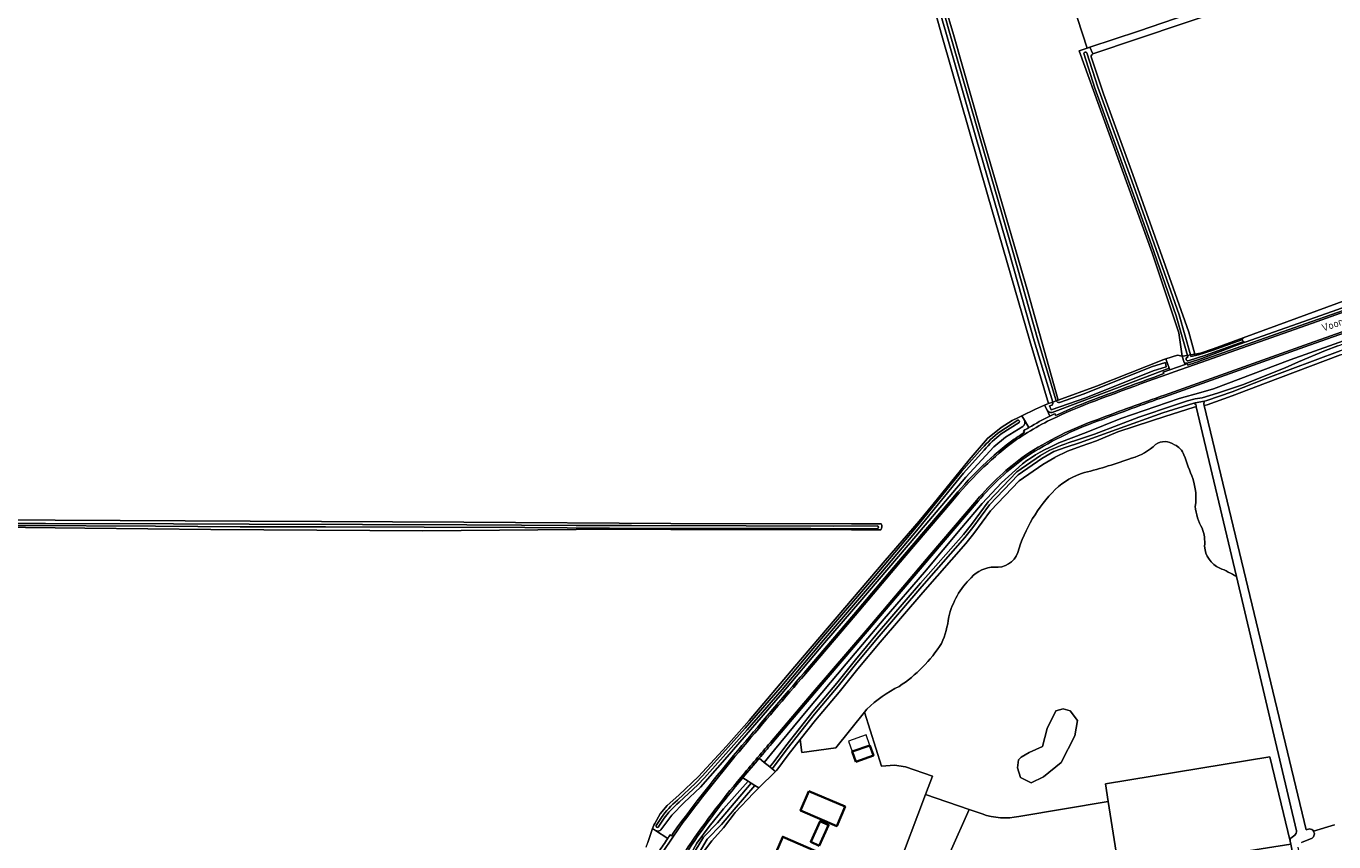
# Model space of a CAD drawing. Extents: x 199200 to 204075, y 460125 to 464703.
# Tile 37 of 174: x 201567 to 201873, y 462288 to 462479. Entities that reach past the tile are written whole.
import ezdxf
from ezdxf.enums import TextEntityAlignment as Align

# ---------------------------------------------------------------- set-up
doc = ezdxf.new("R2010")
doc.units = 0
for name, color, linetype, lineweight in [('B-WE-GR-BOS_LOOF-GV', 40, 'Continuous', 13), ('B-WE-GR-BOUWLAND-GV', 80, 'Continuous', 13), ('B-WE-GR-GRAS-GV', 60, 'Continuous', 13), ('B-WE-OG-BEBOUWING-GV', 7, 'Continuous', 35), ('B-WE-OG-BEBOUWING_LUIFEL-GV', 7, 'Continuous', 18), ('B-WE-OG-BEBOUWING_SCHUUR-GV', 7, 'Continuous', 35), ('B-WE-OG-TERREIN_CULTUURSCHEIDING-GV', 7, 'Continuous', 18), ('B-WE-OG-TERREIN_ERF-GV', 7, 'Continuous', 18), ('B-WE-OG-TERREIN_ONBEGROEID-GV', 7, 'Continuous', 18), ('B-WE-OG-TOPOGRAFIE-T18', 10, 'Continuous', 18), ('B-WE-OG-WATER_GREPPEL-GV', 160, 'Continuous', 18), ('B-WE-OG-WATER_MEER-GV', 140, 'Continuous', 18), ('B-WE-OG-WATER_SLOOT-GV', 120, 'Continuous', 18), ('B-WE-VH-ONVERHARD-GV', 252, 'Continuous', 18), ('B-WE-VH-VERHARDING_ASFALT-GV', 252, 'Continuous', 18), ('B-WE-VH-VERHARDING_GRASBETONSTEEN-GV', 70, 'Continuous', 18), ('B-WE-VH-VERHARDING_HALFVERHARDING_GRIND-GV', 252, 'Continuous', 18)]:
    doc.layers.add(name, color=color, linetype=linetype, lineweight=lineweight)
doc.styles.add('NLCS-ISO-M1000-T18', font='NLCS-ISO.ttf', dxfattribs={"height": 1.8})

msp = doc.modelspace()

# ---------------------------------------------------------------- linework, layer by layer
at = {"layer": 'B-WE-GR-BOS_LOOF-GV', "flags": 128}
for points in [[(201841.039, 462389.617), (201840.583, 462389.529), (201833.644, 462387.332), (201830.553, 462386.323), (201830.515, 462386.311), (201822.658, 462383.747), (201817.685, 462381.665), (201814.1, 462380.393), (201810.862, 462379.237), (201808.003, 462377.807), (201807.855, 462377.733), (201805.079, 462376.114), (201799.528, 462372.298), (201792.821, 462365.243), (201788.889, 462359.924), (201787.039, 462357.611), (201776.977, 462346.162), (201766.916, 462334.482), (201761.712, 462328.237), (201757.318, 462322.801), (201751.767, 462316.209), (201748.216, 462311.69), (201748.599, 462308.672), (201756.55, 462309.776), (201763.291, 462318.122), (201763.841, 462318.803)], [(201850.462, 462349.858), (201841.039, 462389.617)]]:
    msp.add_lwpolyline(points, dxfattribs=at)
at = {"layer": 'B-WE-GR-BOS_LOOF-GV'}
for points in [[(201831.524, 462380.824, -0.3204118), (201835.915, 462380.751)], [(201825.898, 462377.628, 0.1304284), (201831.524, 462380.824)], [(201835.915, 462380.751, -0.2046956), (201838.165, 462378.354)], [(201838.165, 462378.354, 0.0070894), (201840.233, 462372.799)], [(201814.866, 462374.215, 0.0256641), (201825.898, 462377.628)], [(201808.007, 462370.293, -0.1143152), (201814.866, 462374.215)], [(201840.233, 462372.799, -0.1169949), (201840.814, 462366.299)], [(201799.188, 462355.478, -0.1233635), (201808.007, 462370.293)], [(201840.814, 462366.299, 0.1036207), (201842.411, 462361.179)], [(201842.411, 462361.179, -0.1182793), (201842.991, 462356.967)], [(201842.991, 462356.967, 0.2804516), (201846.548, 462351.847)], [(201793.745, 462352.065, 0.351318), (201799.188, 462355.478)], [(201788.301, 462349.595, -0.2203668), (201793.745, 462352.065)], [(201846.548, 462351.847, -0.0368792), (201850.462, 462349.858)], [(201783.039, 462340.409, -0.1443003), (201788.301, 462349.595)], [(201781.333, 462334.199, 0.0718803), (201783.039, 462340.409)], [(201771.39, 462324.141, 0.1061421), (201781.333, 462334.199)], [(201763.841, 462318.803, -0.0783721), (201771.39, 462324.141)]]:
    msp.add_lwpolyline(points, format="xyb", dxfattribs=at)
at = {"layer": 'B-WE-GR-BOUWLAND-GV', "flags": 128}
for points in [[(201976.155, 462541.011), (201950.628, 462526.212), (201930.969, 462514.631), (201918.911, 462507.458), (201869.627, 462490.153), (201816.77, 462472.285), (201816.547, 462472.09)], [(201778.317, 462496.589), (201784.123, 462476.857), (201790.487, 462454.592), (201801.556, 462416.592), (201808.662, 462391.199), (201817.668, 462394.433), (201833.464, 462400.751), (201833.945, 462400.899), (201836.624, 462401.723), (201837.775, 462401.462), (201836.951, 462406.969), (201830.695, 462425.706), (201813.609, 462473.054), (201815.438, 462473.658), (201807.493, 462498.2)], [(201713.893, 462291.629), (201714.104, 462292.015), (201715.351, 462294.303), (201717.052, 462296.247), (201719.725, 462298.678), (201724.343, 462303.052), (201730.905, 462310.1), (201736.252, 462316.176), (201746.945, 462328.813), (201768.089, 462353.604), (201776.109, 462362.838), (201779.373, 462366.85), (201787.775, 462377.177), (201792.149, 462382.231), (201795.307, 462384.756), (201797.904, 462386.412), (201799.358, 462387.13), (201800.174, 462387.533), (201803.328, 462389.092), (201805.498, 462390.007), (201806.376, 462390.378), (201802.059, 462405.069), (201792.08, 462439.361), (201781.403, 462476.644), (201776.346, 462494.925)], [(201816.384, 462471.654), (201819.315, 462462.918), (201826.145, 462444.026), (201833.808, 462422.559), (201839.31, 462407.127), (201840.683, 462401.961), (201842.048, 462402.195), (201845.039, 462403.243), (201852.033, 462405.8), (201864.648, 462410.413), (201887.198, 462418.648), (201902.561, 462424.164), (201916.725, 462429.133), (201929.384, 462433.763), (201946.074, 462439.646), (201946.307, 462439.135), (201973.15, 462449.054), (201980.822, 462452.037), (201961.085, 462489.077)], [(201511.667, 462363.197), (201513.766, 462363.2), (201573.596, 462363.075), (201619.27, 462362.856), (201669.348, 462362.575), (201717.894, 462362.294), (201760.265, 462362.2), (201767.152, 462362.233)], [(201659.793, 462360.585), (201610.084, 462360.886), (201580.548, 462361.204), (201559.6, 462361.424), (201536.788, 462361.41), (201511.467, 462361.482)], [(201767.098, 462360.833), (201760.267, 462360.8), (201717.888, 462360.894), (201704.709, 462360.97), (201659.793, 462360.585)], [(201712.088, 462286.444), (201712.47, 462287.54), (201713.619, 462290.842), (201713.885, 462291.605), (201713.889, 462291.617), (201713.893, 462291.629)]]:
    msp.add_lwpolyline(points, dxfattribs=at)
at = {"layer": 'B-WE-GR-BOUWLAND-GV'}
for points in [[(201816.547, 462472.09, 0.171989), (201816.384, 462471.654)], [(201767.152, 462362.233, -0.3627604), (201767.098, 462360.833)]]:
    msp.add_lwpolyline(points, format="xyb", dxfattribs=at)
at = {"layer": 'B-WE-GR-GRAS-GV', "flags": 128}
for points in [[(201824.829, 462534.625), (201816.628, 462529.987), (201807.432, 462524.555), (201803.93, 462522.822), (201804.723, 462506.756), (201807.493, 462498.2), (201815.438, 462473.658), (201816.132, 462473.887), (201827.528, 462477.647), (201912.815, 462506.896), (201922.076, 462511.129), (201949.757, 462527.719), (201921.353, 462576.87)], [(201874.814, 462401.788), (201857.236, 462395.196), (201849.488, 462392.189), (201843.59, 462390.107), (201842.865, 462389.967), (201866.807, 462290.56), (201867.554, 462290.732)], [(201864.572, 462290.325), (201850.462, 462349.858)], [(201763.841, 462318.803), (201763.291, 462318.122), (201767.303, 462305.434), (201770.291, 462305.703), (201772.928, 462305.263), (201779.228, 462303.101), (201777.6, 462298.787), (201787.837, 462295.281), (201790.851, 462294.259)], [(201799.478, 462293.687), (201820.411, 462297.196), (201819.766, 462301.287), (201858.296, 462307.597), (201863.071, 462287.86)], [(201766.86, 462209.231), (201800.46, 462219.41), (201800.661, 462218.622), (201804.632, 462219.875), (201804.277, 462220.948), (201872.595, 462241.646), (201863.214, 462287.168), (201822.993, 462280.825), (201820.411, 462297.196), (201799.478, 462293.687)], [(201790.851, 462294.259), (201787.837, 462295.281), (201783.374, 462285.278), (201792.409, 462281.729), (201801.282, 462279.471), (201805.477, 462277.373), (201805.477, 462274.469), (201803.218, 462267.532), (201801.53, 462264.736)], [(201863.238, 462288.567), (201864.117, 462289.284)], [(201873.439, 462291.708), (201868.516, 462290.221)], [(201868.516, 462290.221), (201873.439, 462291.708)], [(201868.205, 462288.603), (201865.733, 462287.582)]]:
    msp.add_lwpolyline(points, dxfattribs=at)
at = {"layer": 'B-WE-GR-GRAS-GV'}
for points in [[(201835.915, 462380.751, 0.3204118), (201831.524, 462380.824)], [(201831.524, 462380.824, -0.1304284), (201825.898, 462377.628)], [(201838.165, 462378.354, 0.2046956), (201835.915, 462380.751)], [(201840.233, 462372.799, -0.0070894), (201838.165, 462378.354)], [(201825.898, 462377.628, -0.0256641), (201814.866, 462374.215)], [(201814.866, 462374.215, 0.1143152), (201808.007, 462370.293)], [(201840.814, 462366.299, 0.1169949), (201840.233, 462372.799)], [(201808.007, 462370.293, 0.1233635), (201799.188, 462355.478)], [(201842.411, 462361.179, -0.1036207), (201840.814, 462366.299)], [(201842.991, 462356.967, 0.1182793), (201842.411, 462361.179)], [(201846.548, 462351.847, -0.2804516), (201842.991, 462356.967)], [(201799.188, 462355.478, -0.351318), (201793.745, 462352.065)], [(201793.745, 462352.065, 0.2203668), (201788.301, 462349.595)], [(201850.462, 462349.858, 0.0368792), (201846.548, 462351.847)], [(201788.301, 462349.595, 0.1443003), (201783.039, 462340.409)], [(201783.039, 462340.409, -0.0718803), (201781.333, 462334.199)], [(201781.333, 462334.199, -0.1061421), (201771.39, 462324.141)], [(201771.39, 462324.141, 0.0783721), (201763.841, 462318.803)], [(201790.851, 462294.259, 0.1425561), (201799.478, 462293.687)], [(201799.478, 462293.687, -0.1425561), (201790.851, 462294.259)], [(201864.117, 462289.284, 0.1609323), (201864.572, 462290.325)], [(201867.554, 462290.732, -0.2488917), (201868.516, 462290.221)], [(201868.516, 462290.221, -0.4155622), (201868.205, 462288.603)], [(201863.071, 462287.86, -0.2201535), (201863.238, 462288.567)]]:
    msp.add_lwpolyline(points, format="xyb", dxfattribs=at)
at = {"layer": 'B-WE-GR-GRAS-GV', "flags": 128}
msp.add_lwpolyline([(201800.016, 462307.569), (201801.895, 462308.613), (201805.029, 462310.077), (201806.073, 462314.257), (201808.162, 462318.437), (201809.834, 462318.855), (201811.504, 462318.437), (201813.175, 462316.138), (201812.548, 462312.585), (201809.415, 462306.315), (201805.237, 462302.971), (201802.313, 462301.509), (201799.807, 462302.762), (201799.18, 462305.06), (201799.389, 462306.942)], close=True, dxfattribs=at)
at = {"layer": 'B-WE-OG-BEBOUWING-GV', "flags": 128}
for points in [[(201750.252, 462299.627), (201748.283, 462295.054), (201756.778, 462291.396), (201758.747, 462295.97)], [(201744.389, 462268.243), (201751.889, 462285.527), (201744.128, 462288.895), (201740.773, 462281.163), (201741.058, 462281.04), (201739.429, 462276.384), (201734.142, 462278.678), (201732.161, 462274.113), (201741.676, 462269.967), (201741.476, 462269.508)]]:
    msp.add_lwpolyline(points, close=True, dxfattribs=at)
at = {"layer": 'B-WE-OG-BEBOUWING_LUIFEL-GV', "flags": 128}
msp.add_lwpolyline([(201759.555, 462311.339), (201760.424, 462308.856), (201764.53, 462310.292), (201763.658, 462312.785)], close=True, dxfattribs=at)
at = {"layer": 'B-WE-OG-BEBOUWING_SCHUUR-GV', "flags": 128}
for points in [[(201761.249, 462306.499), (201765.354, 462307.935), (201764.53, 462310.292), (201760.424, 462308.856)], [(201752.666, 462286.822), (201754.854, 462291.656), (201752.862, 462292.557), (201750.674, 462287.724)]]:
    msp.add_lwpolyline(points, close=True, dxfattribs=at)
at = {"layer": 'B-WE-OG-TERREIN_CULTUURSCHEIDING-GV', "flags": 128}
for points in [[(201946.307, 462439.135), (201946.66, 462438.36), (201926.786, 462431.088), (201871.558, 462411.49), (201852.499, 462404.766), (201849.912, 462403.854), (201842.377, 462400.955), (201839.437, 462400.034), (201838.866, 462399.855)], [(201841.968, 462400.375), (201868.158, 462409.584), (201881.505, 462414.339), (201894.374, 462418.868)], [(201898.536, 462410.17), (201901.008, 462411.048), (201899.579, 462414.93), (201898.092, 462414.398), (201897.975, 462414.769), (201897.185, 462414.526), (201882.859, 462409.434), (201867.614, 462404.075), (201833.699, 462392.006)], [(201808.841, 462381.169), (201815.218, 462383.628), (201823.333, 462386.887), (201837.057, 462391.593), (201842.104, 462393.006), (201845.096, 462393.879), (201863.072, 462400.657), (201884.749, 462408.337), (201897.551, 462412.924)], [(201838.243, 462400.037), (201838.407, 462399.578), (201838.933, 462399.767), (201839.096, 462399.394), (201839.691, 462399.587)], [(201834.727, 462398.7), (201822.347, 462394.016), (201809.152, 462389.01), (201807.288, 462388.329), (201807.207, 462388.299)], [(201832.212, 462396.947), (201833.438, 462397.439), (201833.313, 462397.751), (201834.866, 462398.308), (201834.727, 462398.7)], [(201806.059, 462388.86), (201806.756, 462387.437)], [(201807.966, 462388.015), (201808.086, 462387.624), (201808.806, 462387.916)], [(201800.4, 462385.001), (201796.305, 462382.531), (201793.596, 462380.276), (201787.016, 462373.178), (201775.327, 462359.357), (201762.213, 462343.965), (201753.902, 462334.352), (201743.48, 462322.015), (201731.128, 462307.609), (201724.874, 462300.548), (201721.001, 462296.899), (201718.098, 462293.954), (201715.532, 462290.519), (201715.412, 462290.358)], [(201801.807, 462384.769), (201800.78, 462386.507)], [(201799.888, 462383.06), (201800.753, 462383.659), (201800.544, 462384.005)], [(201738.602, 462307.297), (201739.799, 462306.317), (201742.158, 462309.286), (201749.604, 462318.268), (201758.986, 462329.408), (201767.869, 462339.992), (201777.361, 462350.917), (201786.126, 462361.359), (201790.896, 462366.994), (201795.353, 462371.807), (201800.284, 462376.308)], [(201789.944, 462367.527), (201778.948, 462354.717), (201764.411, 462337.52), (201751.551, 462322.526), (201741.541, 462310.751)], [(201749.123, 462327.338), (201760.77, 462341.013), (201772.196, 462354.48), (201783.629, 462367.859)], [(201722.363, 462284.403), (201723.984, 462287.383), (201726.849, 462291.274), (201730.197, 462295.481), (201736.01, 462301.932), (201734.77, 462302.73), (201734.684, 462302.628)], [(201714.304, 462290.391), (201717.16, 462288.507)], [(201717.701, 462289.341), (201718.042, 462289.142), (201718.45, 462289.726), (201719.486, 462291.256)]]:
    msp.add_lwpolyline(points, dxfattribs=at)
at = {"layer": 'B-WE-OG-TERREIN_CULTUURSCHEIDING-GV'}
for points in [[(201838.866, 462399.855, -0.2345005), (201838.243, 462400.037)], [(201839.691, 462399.587, -0.0009201), (201841.968, 462400.375)], [(201817.266, 462391.418, -0.0049365), (201832.212, 462396.947)], [(201808.806, 462387.916, -0.0202462), (201817.266, 462391.418)], [(201833.699, 462392.006, 0.0041529), (201818.079, 462386.32)], [(201807.207, 462388.299, -0.3016949), (201806.059, 462388.86)], [(201806.756, 462387.437, -0.0046203), (201807.966, 462388.015)], [(201800.78, 462386.507, -0.3666469), (201800.4, 462385.001)], [(201800.544, 462384.005, -0.0052312), (201801.807, 462384.769)], [(201818.079, 462386.32, 0.059977), (201801.204, 462377.937)], [(201783.629, 462367.859, -0.0572593), (201797.44, 462381.381)], [(201797.44, 462381.381, -0.0116928), (201799.888, 462383.06)], [(201800.284, 462376.308, -0.0548618), (201808.841, 462381.169)], [(201801.204, 462377.937, 0.0631113), (201789.944, 462367.527)], [(201734.559, 462310.255, -0.0025709), (201749.123, 462327.338)], [(201741.541, 462310.751, 0.0014112), (201738.602, 462307.297)], [(201719.486, 462291.256, -0.0145335), (201734.559, 462310.255)], [(201734.684, 462302.628, 0.0282938), (201722.015, 462285.852)], [(201715.412, 462290.358, -0.2462822), (201714.304, 462290.391)], [(201717.16, 462288.507, 0.0031248), (201717.701, 462289.341)]]:
    msp.add_lwpolyline(points, format="xyb", dxfattribs=at)
at = {"layer": 'B-WE-OG-TERREIN_ERF-GV', "flags": 128}
msp.add_lwpolyline([(201770.658, 462280.383), (201777.6, 462298.787), (201779.228, 462303.101), (201772.928, 462305.263), (201770.291, 462305.703), (201767.303, 462305.434), (201763.291, 462318.122), (201756.55, 462309.776), (201748.599, 462308.672), (201748.216, 462311.69), (201745.406, 462308.114), (201742.705, 462304.514), (201742.387, 462304.197), (201738.523, 462300.346), (201737.258, 462299.093), (201732.933, 462294.62), (201730.207, 462290.999), (201727.519, 462287.992), (201725.329, 462285.101)], dxfattribs=at)
for points in [[(201750.252, 462299.627), (201758.747, 462295.97), (201756.778, 462291.396), (201748.283, 462295.054)], [(201751.889, 462285.527), (201744.389, 462268.243), (201742.273, 462263.368), (201729.84, 462268.763), (201732.161, 462274.113), (201734.142, 462278.678), (201739.429, 462276.384), (201741.058, 462281.04), (201740.773, 462281.163), (201744.128, 462288.895)]]:
    msp.add_lwpolyline(points, close=True, dxfattribs=at)
at = {"layer": 'B-WE-OG-TERREIN_ONBEGROEID-GV', "flags": 128}
for points in [[(201863.071, 462287.86), (201858.296, 462307.597), (201819.766, 462301.287), (201820.411, 462297.196), (201822.993, 462280.825), (201863.214, 462287.168)], [(201787.837, 462295.281), (201777.6, 462298.787), (201770.658, 462280.383), (201780.363, 462276.719), (201783.374, 462285.278)]]:
    msp.add_lwpolyline(points, close=True, dxfattribs=at)
at = {"layer": 'B-WE-OG-WATER_GREPPEL-GV', "flags": 128}
msp.add_lwpolyline([(201852.499, 462404.766), (201871.558, 462411.49), (201926.786, 462431.088), (201946.66, 462438.36), (201946.307, 462439.135), (201946.074, 462439.646), (201929.384, 462433.763), (201916.725, 462429.133), (201902.561, 462424.164), (201887.198, 462418.648), (201864.648, 462410.413), (201852.033, 462405.8)], dxfattribs=at)
at = {"layer": 'B-WE-OG-WATER_GREPPEL-GV'}
for points in [[(201852.033, 462405.8, -0.0627635), (201851.76, 462405.282)], [(201851.76, 462405.282, -0.668959), (201851.926, 462404.836)], [(201851.926, 462404.836, -0.1123645), (201852.499, 462404.766)]]:
    msp.add_lwpolyline(points, format="xyb", dxfattribs=at)
at = {"layer": 'B-WE-OG-WATER_MEER-GV', "flags": 128}
msp.add_lwpolyline([(201799.18, 462305.06), (201799.807, 462302.762), (201802.313, 462301.509), (201805.237, 462302.971), (201809.415, 462306.315), (201812.548, 462312.585), (201813.175, 462316.138), (201811.504, 462318.437), (201809.834, 462318.855), (201808.162, 462318.437), (201806.073, 462314.257), (201805.029, 462310.077), (201801.895, 462308.613), (201800.016, 462307.569), (201799.389, 462306.942)], close=True, dxfattribs=at)
at = {"layer": 'B-WE-OG-WATER_SLOOT-GV', "flags": 128}
for points in [[(201975.1, 462542.599), (201959.337, 462533.461), (201949.757, 462527.719), (201922.076, 462511.129), (201912.815, 462506.896), (201827.528, 462477.647), (201816.132, 462473.887), (201816.77, 462472.285), (201869.627, 462490.153), (201918.911, 462507.458), (201930.969, 462514.631), (201950.628, 462526.212)], [(201774.492, 462502.79), (201776.346, 462494.925), (201781.403, 462476.644), (201792.08, 462439.361), (201802.059, 462405.069), (201806.376, 462390.378), (201807.407, 462390.748), (201803.058, 462405.086), (201797.304, 462425.571), (201789.383, 462452.791), (201782.324, 462477.404), (201779.057, 462488.662), (201775.27, 462502.466)], [(201775.27, 462502.466), (201779.057, 462488.662), (201782.324, 462477.404), (201789.383, 462452.791), (201797.304, 462425.571), (201803.058, 462405.086), (201807.407, 462390.748), (201808.223, 462391.041)], [(201775.716, 462502.685), (201777.176, 462497.967), (201781.397, 462483.734), (201783.156, 462477.642), (201790.215, 462453.031), (201798.137, 462425.809), (201803.889, 462405.329), (201808.223, 462391.041), (201808.662, 462391.199)], [(201808.223, 462391.041), (201803.889, 462405.329), (201798.137, 462425.809), (201790.215, 462453.031), (201783.156, 462477.642), (201781.397, 462483.734), (201777.176, 462497.967), (201775.716, 462502.685)], [(201808.662, 462391.199), (201801.556, 462416.592), (201790.487, 462454.592), (201784.123, 462476.857), (201778.317, 462496.589), (201776.003, 462503.406)], [(201816.547, 462472.09), (201816.77, 462472.285), (201816.132, 462473.887), (201815.438, 462473.658), (201813.609, 462473.054), (201830.695, 462425.706), (201836.951, 462406.969), (201837.775, 462401.462), (201838.967, 462401.666), (201836.354, 462410.969), (201830.513, 462427.559), (201825.248, 462442.331), (201817.3, 462464.266), (201814.716, 462472.369)], [(201814.716, 462472.369), (201817.3, 462464.266), (201825.248, 462442.331), (201830.513, 462427.559), (201836.354, 462410.969), (201838.967, 462401.666)], [(201815.39, 462472.583), (201817.969, 462464.494), (201825.914, 462442.57), (201831.18, 462427.795), (201837.029, 462411.182), (201839.668, 462401.787), (201840.683, 462401.961)], [(201838.967, 462401.666), (201839.668, 462401.787), (201837.029, 462411.182), (201831.18, 462427.795), (201825.914, 462442.57), (201817.969, 462464.494), (201815.39, 462472.583)], [(201840.683, 462401.961), (201839.31, 462407.127), (201833.808, 462422.559), (201826.145, 462444.026), (201819.315, 462462.918), (201816.384, 462471.654)], [(201897.551, 462412.924), (201884.749, 462408.337), (201863.072, 462400.657), (201845.096, 462393.879), (201842.104, 462393.006), (201837.057, 462391.593), (201823.333, 462386.887), (201815.218, 462383.628), (201808.841, 462381.169)], [(201812.509, 462381.648), (201817.222, 462383.196), (201822.862, 462385.395), (201827.601, 462387.223), (201835.907, 462390.023), (201838.981, 462391.057), (201840.819, 462391.469), (201842.412, 462391.734), (201845.991, 462392.86), (201851.888, 462394.804), (201861.917, 462398.773), (201865.04, 462400.164), (201871.368, 462402.824), (201874.223, 462403.895), (201890.298, 462409.561), (201897.738, 462412.203), (201898.152, 462411.014), (201890.844, 462408.418), (201874.769, 462402.752), (201857.191, 462396.16), (201849.443, 462393.153), (201843.545, 462391.071), (201842.988, 462390.971)], [(201842.865, 462389.967), (201843.59, 462390.107), (201849.488, 462392.189), (201857.236, 462395.196), (201874.814, 462401.788), (201890.889, 462407.454), (201898.536, 462410.17)], [(201852.033, 462405.8), (201845.039, 462403.243), (201842.048, 462402.195), (201840.683, 462401.961), (201839.668, 462401.787)], [(201806.559, 462379.419), (201804.526, 462378.233), (201798.975, 462374.417), (201792.268, 462367.362), (201788.336, 462362.043), (201786.486, 462359.73), (201776.424, 462348.281), (201766.363, 462336.601), (201761.159, 462330.356), (201756.765, 462324.92), (201751.214, 462318.328), (201744.853, 462310.233), (201742.077, 462306.533), (201741.075, 462305.272), (201741.616, 462304.829), (201742.396, 462305.81), (201745.172, 462309.51), (201751.533, 462317.605), (201757.084, 462324.197), (201761.478, 462329.633), (201766.682, 462335.878), (201776.743, 462347.558), (201786.805, 462359.007), (201788.655, 462361.32), (201792.587, 462366.639), (201799.294, 462373.694), (201804.845, 462377.51), (201807.621, 462379.129), (201810.555, 462380.146), (201813.643, 462381.222), (201822.321, 462384.325), (201833.171, 462388.223), (201840.486, 462390.479), (201840.806, 462390.578), (201842.988, 462390.971), (201843.545, 462391.071), (201849.443, 462393.153), (201857.191, 462396.16), (201874.769, 462402.752)], [(201874.223, 462403.895), (201871.368, 462402.824), (201865.04, 462400.164), (201861.917, 462398.773), (201851.888, 462394.804), (201845.991, 462392.86), (201842.412, 462391.734), (201840.819, 462391.469), (201838.981, 462391.057), (201835.907, 462390.023), (201827.601, 462387.223), (201822.862, 462385.395), (201817.222, 462383.196), (201812.509, 462381.648)], [(201851.76, 462405.282), (201844.996, 462402.883), (201841.564, 462401.779), (201839.751, 462401.454), (201839.668, 462401.787), (201838.967, 462401.666), (201839.089, 462401.221), (201838.83, 462401.155)], [(201838.866, 462399.855), (201839.437, 462400.034), (201842.377, 462400.955), (201849.912, 462403.854), (201852.499, 462404.766)], [(201851.926, 462404.836), (201843.278, 462401.748), (201839.157, 462400.396)], [(201839.157, 462400.396), (201843.278, 462401.748), (201851.926, 462404.836)], [(201839.668, 462401.787), (201839.751, 462401.454), (201841.564, 462401.779), (201844.996, 462402.883), (201851.76, 462405.282)], [(201808.993, 462390.655), (201814.774, 462392.666), (201830.578, 462398.987), (201833.829, 462399.987), (201833.98, 462398.987), (201830.911, 462398.043), (201815.124, 462391.729), (201807.02, 462388.91), (201806.628, 462389.832), (201807.245, 462390.047)], [(201807.245, 462390.047), (201806.628, 462389.832), (201807.02, 462388.91), (201815.124, 462391.729), (201830.911, 462398.043), (201833.98, 462398.987), (201833.829, 462399.987), (201830.578, 462398.987), (201814.774, 462392.666), (201808.993, 462390.655)], [(201807.207, 462388.299), (201807.288, 462388.329), (201809.152, 462389.01), (201822.347, 462394.016), (201834.727, 462398.7), (201833.945, 462400.899), (201833.464, 462400.751), (201817.668, 462394.433), (201808.662, 462391.199), (201808.223, 462391.041)], [(201838.83, 462401.155), (201839.089, 462401.221), (201838.967, 462401.666), (201837.775, 462401.462), (201838.243, 462400.037)], [(201840.486, 462390.479), (201833.171, 462388.223), (201822.321, 462384.325), (201813.643, 462381.222), (201810.555, 462380.146), (201807.621, 462379.129), (201804.845, 462377.51), (201799.294, 462373.694), (201792.587, 462366.639), (201788.655, 462361.32), (201786.805, 462359.007), (201776.743, 462347.558), (201766.682, 462335.878), (201761.478, 462329.633), (201757.084, 462324.197), (201751.533, 462317.605), (201745.172, 462309.51), (201742.396, 462305.81), (201741.616, 462304.829), (201742.387, 462304.197), (201742.705, 462304.514), (201745.406, 462308.114), (201748.216, 462311.69)], [(201807.407, 462390.748), (201806.376, 462390.378), (201805.498, 462390.007), (201806.059, 462388.86)], [(201808.223, 462391.041), (201807.407, 462390.748)], [(201842.988, 462390.971), (201840.806, 462390.578), (201840.486, 462390.479)], [(201800.78, 462386.507), (201800.174, 462387.533), (201799.358, 462387.13), (201797.904, 462386.412), (201795.307, 462384.756), (201792.149, 462382.231), (201787.775, 462377.177), (201779.373, 462366.85), (201776.109, 462362.838), (201768.089, 462353.604), (201746.945, 462328.813), (201736.252, 462316.176), (201730.905, 462310.1), (201724.343, 462303.052), (201719.725, 462298.678), (201717.052, 462296.247), (201715.351, 462294.303), (201714.104, 462292.015), (201713.893, 462291.629), (201713.889, 462291.617), (201713.885, 462291.605), (201713.619, 462290.842), (201714.304, 462290.391)], [(201748.216, 462311.69), (201751.767, 462316.209), (201757.318, 462322.801), (201761.712, 462328.237), (201766.916, 462334.482), (201776.977, 462346.162), (201787.039, 462357.611), (201788.889, 462359.924), (201792.821, 462365.243), (201799.528, 462372.298), (201805.079, 462376.114), (201807.855, 462377.733), (201808.003, 462377.807), (201810.862, 462379.237), (201814.1, 462380.393), (201817.685, 462381.665), (201822.658, 462383.747), (201830.515, 462386.311), (201830.553, 462386.323), (201833.644, 462387.332), (201840.583, 462389.529), (201841.039, 462389.617)], [(201841.039, 462389.617), (201850.462, 462349.858)], [(201867.554, 462290.732), (201866.807, 462290.56), (201842.865, 462389.967)], [(201715.532, 462290.519), (201718.098, 462293.954), (201721.001, 462296.899), (201724.874, 462300.548), (201731.128, 462307.609), (201743.48, 462322.015), (201753.902, 462334.352), (201762.213, 462343.965), (201775.327, 462359.357), (201787.016, 462373.178), (201793.596, 462380.276), (201796.305, 462382.531), (201800.4, 462385.001)], [(201794.983, 462383.787), (201799.189, 462386.487)], [(201799.189, 462386.487), (201794.983, 462383.787)], [(201799.52, 462385.971), (201795.345, 462383.291)], [(201795.345, 462383.291), (201799.52, 462385.971)], [(201719.433, 462297.443), (201723.77, 462301.508), (201725.325, 462303.157), (201735.318, 462314.381), (201743.547, 462323.786), (201753.234, 462335.332), (201765.364, 462349.557), (201775.408, 462361.398), (201786.02, 462374.448), (201790.837, 462379.903)], [(201790.837, 462379.903), (201786.02, 462374.448), (201775.408, 462361.398), (201765.364, 462349.557), (201753.234, 462335.332), (201743.547, 462323.786), (201735.318, 462314.381), (201725.325, 462303.157), (201723.77, 462301.508), (201719.433, 462297.443)], [(201791.291, 462379.491), (201786.487, 462374.052), (201775.88, 462361.006), (201765.831, 462349.16), (201753.702, 462334.936), (201744.012, 462323.387), (201735.778, 462313.975), (201725.777, 462302.743), (201724.203, 462301.074), (201719.842, 462296.986)], [(201719.842, 462296.986), (201724.203, 462301.074), (201725.777, 462302.743), (201735.778, 462313.975), (201744.012, 462323.387), (201753.702, 462334.936), (201765.831, 462349.16), (201775.88, 462361.006), (201786.487, 462374.052), (201791.291, 462379.491)], [(201800.284, 462376.308), (201795.353, 462371.807), (201790.896, 462366.994), (201786.126, 462361.359), (201777.361, 462350.917), (201767.869, 462339.992), (201758.986, 462329.408), (201749.604, 462318.268), (201742.158, 462309.286), (201739.799, 462306.317), (201740.392, 462305.831), (201741.075, 462305.272), (201742.077, 462306.533), (201744.853, 462310.233), (201751.214, 462318.328), (201756.765, 462324.92), (201761.159, 462330.356), (201766.363, 462336.601), (201776.424, 462348.281), (201786.486, 462359.73), (201788.336, 462362.043), (201792.268, 462367.362), (201798.975, 462374.417), (201804.526, 462378.233), (201806.559, 462379.419)], [(201767.152, 462362.233), (201760.265, 462362.2), (201717.894, 462362.294), (201669.348, 462362.575), (201619.27, 462362.856), (201573.596, 462363.075), (201513.766, 462363.2), (201511.667, 462363.197)], [(201511.467, 462361.482), (201536.788, 462361.41), (201559.6, 462361.424), (201580.548, 462361.204), (201610.084, 462360.886), (201659.793, 462360.585), (201704.709, 462360.97), (201717.888, 462360.894), (201760.267, 462360.8), (201767.098, 462360.833)], [(201512.221, 462362.287), (201519.845, 462362.344), (201546.616, 462362.326), (201571.323, 462362.313), (201601.288, 462362.217), (201619.026, 462362.14), (201645.616, 462362.091), (201670.099, 462361.972), (201695.734, 462361.831), (201708.639, 462361.797), (201735.534, 462361.72), (201755.937, 462361.669), (201766.253, 462361.757)], [(201766.253, 462361.757), (201755.937, 462361.669), (201735.534, 462361.72), (201708.639, 462361.797), (201695.734, 462361.831), (201670.099, 462361.972), (201645.616, 462362.091), (201619.026, 462362.14), (201601.288, 462362.217), (201571.323, 462362.313), (201546.616, 462362.326), (201519.845, 462362.344), (201512.221, 462362.287)], [(201766.318, 462361.068), (201750.713, 462361.087), (201739.613, 462361.093), (201725.097, 462361.157), (201711.182, 462361.146), (201703.52, 462361.166), (201683.706, 462361.345), (201660.084, 462361.464), (201636.976, 462361.487), (201616.964, 462361.489), (201597.11, 462361.633), (201564.696, 462361.823), (201545.202, 462361.898), (201512.264, 462361.8)], [(201512.264, 462361.8), (201545.202, 462361.898), (201564.696, 462361.823), (201597.11, 462361.633), (201616.964, 462361.489), (201636.976, 462361.487), (201660.084, 462361.464), (201683.706, 462361.345), (201703.52, 462361.166), (201711.182, 462361.146), (201725.097, 462361.157), (201739.613, 462361.093), (201750.713, 462361.087), (201766.318, 462361.068)], [(201850.462, 462349.858), (201864.572, 462290.325)], [(201714.432, 462291.518), (201715.676, 462293.397)], [(201715.676, 462293.397), (201714.432, 462291.518)], [(201716.179, 462293.047), (201714.943, 462291.18)], [(201714.943, 462291.18), (201716.179, 462293.047)], [(201715.412, 462290.358), (201715.532, 462290.519)], [(201864.117, 462289.284), (201863.238, 462288.567)], [(201863.071, 462287.86), (201863.214, 462287.168), (201872.595, 462241.646), (201873.14, 462239.213), (201878.712, 462212.532), (201880.495, 462212.935), (201881.368, 462213.133), (201865.428, 462284.051), (201864.959, 462286.445)], [(201865.733, 462287.582), (201868.205, 462288.603)]]:
    msp.add_lwpolyline(points, dxfattribs=at)
at = {"layer": 'B-WE-OG-WATER_SLOOT-GV'}
for points in [[(201814.716, 462472.369, -0.7298789), (201815.39, 462472.583)], [(201815.39, 462472.583, 0.7298789), (201814.716, 462472.369)], [(201816.384, 462471.654, -0.171989), (201816.547, 462472.09)], [(201851.76, 462405.282, 0.0627635), (201852.033, 462405.8)], [(201851.926, 462404.836, 0.668959), (201851.76, 462405.282)], [(201852.499, 462404.766, 0.1123645), (201851.926, 462404.836)], [(201838.243, 462400.037, 0.2345005), (201838.866, 462399.855)], [(201839.157, 462400.396, -0.8462009), (201838.83, 462401.155)], [(201838.83, 462401.155, 0.8462009), (201839.157, 462400.396)], [(201807.245, 462390.047, 0.3395145), (201807.407, 462390.748)], [(201807.407, 462390.748, -0.3395145), (201807.245, 462390.047)], [(201808.223, 462391.041, 0.3416459), (201808.993, 462390.655)], [(201808.993, 462390.655, -0.3416459), (201808.223, 462391.041)], [(201841.039, 462389.617, 0.3242001), (201840.486, 462390.479)], [(201840.486, 462390.479, -0.3242001), (201841.039, 462389.617)], [(201842.988, 462390.971, 0.1726493), (201842.865, 462389.967)], [(201842.865, 462389.967, -0.1726493), (201842.988, 462390.971)], [(201806.059, 462388.86, 0.3016949), (201807.207, 462388.299)], [(201799.189, 462386.487, -0.7490305), (201799.52, 462385.971)], [(201799.52, 462385.971, 0.7490305), (201799.189, 462386.487)], [(201800.4, 462385.001, 0.3666469), (201800.78, 462386.507)], [(201790.837, 462379.903, -0.0443029), (201794.983, 462383.787)], [(201794.983, 462383.787, 0.0443029), (201790.837, 462379.903)], [(201795.345, 462383.291, 0.0442624), (201791.291, 462379.491)], [(201791.291, 462379.491, -0.0442624), (201795.345, 462383.291)], [(201806.559, 462379.419, -0.0307256), (201812.509, 462381.648)], [(201812.509, 462381.648, 0.0307256), (201806.559, 462379.419)], [(201808.841, 462381.169, 0.0548618), (201800.284, 462376.308)], [(201766.253, 462361.757, -0.7038169), (201766.318, 462361.068)], [(201766.318, 462361.068, 0.7038169), (201766.253, 462361.757)], [(201767.098, 462360.833, 0.3627604), (201767.152, 462362.233)], [(201715.676, 462293.397, -0.0698868), (201719.433, 462297.443)], [(201719.433, 462297.443, 0.0698868), (201715.676, 462293.397)], [(201719.842, 462296.986, 0.0700327), (201716.179, 462293.047)], [(201716.179, 462293.047, -0.0700327), (201719.842, 462296.986)], [(201714.304, 462290.391, 0.2462822), (201715.412, 462290.358)], [(201714.943, 462291.18, -0.7460477), (201714.432, 462291.518)], [(201714.432, 462291.518, 0.7460477), (201714.943, 462291.18)], [(201864.572, 462290.325, -0.1609323), (201864.117, 462289.284)], [(201868.516, 462290.221, 0.2488917), (201867.554, 462290.732)], [(201868.205, 462288.603, 0.4155622), (201868.516, 462290.221)], [(201863.238, 462288.567, 0.2201535), (201863.071, 462287.86)]]:
    msp.add_lwpolyline(points, format="xyb", dxfattribs=at)
at = {"layer": 'B-WE-OG-WATER_SLOOT-GV', "flags": 128}
for points in [[(201719.184, 462270.853), (201721.208, 462278.974), (201722.084, 462281.857), (201723.159, 462284.4), (201723.606, 462285.591), (201725.514, 462288.795), (201728.816, 462292.179), (201731.843, 462295.758), (201736.753, 462301.462), (201736.229, 462301.792), (201736.01, 462301.932), (201730.197, 462295.481), (201726.849, 462291.274), (201723.984, 462287.383), (201722.363, 462284.403), (201720.613, 462280.296), (201719.417, 462276.28), (201718.722, 462272.21), (201718.453, 462270.998)], [(201736.753, 462301.462), (201731.843, 462295.758), (201728.816, 462292.179), (201725.514, 462288.795), (201723.606, 462285.591), (201723.159, 462284.4), (201722.084, 462281.857), (201721.208, 462278.974), (201719.184, 462270.853), (201720.627, 462270.566), (201722.284, 462278.51), (201723.27, 462281.771), (201724.08, 462283.968), (201724.527, 462285.158), (201726.435, 462288.363), (201729.737, 462291.747), (201732.763, 462295.325), (201737.591, 462300.933)], [(201721.301, 462270.701), (201721.322, 462270.913), (201721.352, 462271.223), (201722.995, 462278.108), (201723.78, 462281.4), (201724.59, 462283.597), (201725.329, 462285.101), (201727.519, 462287.992), (201730.207, 462290.999), (201732.933, 462294.62), (201737.258, 462299.093), (201738.523, 462300.346), (201737.591, 462300.933), (201732.763, 462295.325), (201729.737, 462291.747), (201726.435, 462288.363), (201724.527, 462285.158), (201724.08, 462283.968), (201723.27, 462281.771), (201722.284, 462278.51), (201720.627, 462270.566), (201721.275, 462270.437)]]:
    msp.add_lwpolyline(points, close=True, dxfattribs=at)
at = {"layer": 'B-WE-VH-ONVERHARD-GV', "flags": 128}
msp.add_lwpolyline([(201834.727, 462398.7), (201834.866, 462398.308), (201838.407, 462399.578), (201838.243, 462400.037), (201837.775, 462401.462), (201836.624, 462401.723), (201833.945, 462400.899)], close=True, dxfattribs=at)
for points in [[(201806.756, 462387.437), (201806.059, 462388.86), (201805.498, 462390.007), (201803.328, 462389.092), (201800.174, 462387.533), (201800.78, 462386.507), (201801.807, 462384.769)], [(201713.619, 462290.842), (201712.47, 462287.54)], [(201717.16, 462288.507), (201714.304, 462290.391), (201713.619, 462290.842)]]:
    msp.add_lwpolyline(points, dxfattribs=at)
at = {"layer": 'B-WE-VH-ONVERHARD-GV'}
for points in [[(201801.807, 462384.769, -0.0196474), (201806.756, 462387.437)], [(201715, 462285.421, 0.0137016), (201717.16, 462288.507)]]:
    msp.add_lwpolyline(points, format="xyb", dxfattribs=at)
at = {"layer": 'B-WE-VH-VERHARDING_ASFALT-GV', "flags": 128}
for points in [[(201894.508, 462418.491), (201881.639, 462413.962), (201868.291, 462409.207), (201842.099, 462399.997)], [(201833.565, 462392.383), (201867.481, 462404.452), (201882.726, 462409.811), (201899.046, 462415.612)], [(201741.237, 462311.011), (201751.247, 462322.786), (201764.106, 462337.779), (201778.643, 462354.976), (201789.639, 462367.786)], [(201783.936, 462367.603), (201772.501, 462354.221), (201761.075, 462340.754), (201749.428, 462327.079)], [(201719.812, 462291.024), (201716.224, 462285.723)]]:
    msp.add_lwpolyline(points, dxfattribs=at)
at = {"layer": 'B-WE-VH-VERHARDING_ASFALT-GV'}
for points in [[(201842.099, 462399.997, 0.0081835), (201817.406, 462391.043)], [(201817.406, 462391.043, 0.0219202), (201808.291, 462387.235)], [(201817.942, 462386.696, -0.0041469), (201833.565, 462392.383)], [(201808.291, 462387.235, 0.0487652), (201797.68, 462381.061)], [(201800.978, 462378.267, -0.0600134), (201817.942, 462386.696)], [(201797.68, 462381.061, 0.0572712), (201783.936, 462367.603)], [(201789.639, 462367.786, -0.0631348), (201800.978, 462378.267)], [(201749.428, 462327.079, 0.0026138), (201734.865, 462309.997)], [(201734.378, 462302.885, -0.0034409), (201741.237, 462311.011)], [(201734.865, 462309.997, 0.014542), (201719.812, 462291.024)], [(201721.218, 462285.378, -0.0294317), (201734.378, 462302.885)]]:
    msp.add_lwpolyline(points, format="xyb", dxfattribs=at)
at = {"layer": 'B-WE-VH-VERHARDING_GRASBETONSTEEN-GV', "flags": 128}
for points in [[(201894.374, 462418.868), (201881.505, 462414.339), (201868.158, 462409.584), (201841.968, 462400.375)], [(201842.099, 462399.997), (201868.291, 462409.207), (201881.639, 462413.962), (201894.508, 462418.491)], [(201899.046, 462415.612), (201882.726, 462409.811), (201867.481, 462404.452), (201833.565, 462392.383)], [(201833.699, 462392.006), (201867.614, 462404.075), (201882.859, 462409.434), (201897.185, 462414.526), (201897.975, 462414.769), (201898.092, 462414.398), (201899.579, 462414.93), (201903.858, 462416.459), (201904.875, 462416.822), (201904.749, 462417.201), (201905.458, 462417.457)], [(201839.691, 462399.587), (201839.096, 462399.394), (201838.933, 462399.767), (201838.407, 462399.578), (201834.866, 462398.308), (201833.313, 462397.751), (201833.438, 462397.439), (201832.212, 462396.947)], [(201808.806, 462387.916), (201808.086, 462387.624), (201807.966, 462388.015)], [(201800.544, 462384.005), (201800.753, 462383.659), (201799.888, 462383.06)], [(201789.639, 462367.786), (201778.643, 462354.976), (201764.106, 462337.779), (201751.247, 462322.786), (201741.237, 462311.011)], [(201741.541, 462310.751), (201751.551, 462322.526), (201764.411, 462337.52), (201778.948, 462354.717), (201789.944, 462367.527)], [(201783.629, 462367.859), (201772.196, 462354.48), (201760.77, 462341.013), (201749.123, 462327.338)], [(201749.428, 462327.079), (201761.075, 462340.754), (201772.501, 462354.221), (201783.936, 462367.603)], [(201734.684, 462302.628), (201734.77, 462302.73)], [(201716.224, 462285.723), (201719.812, 462291.024)], [(201719.486, 462291.256), (201718.45, 462289.726), (201718.042, 462289.142), (201717.701, 462289.341)]]:
    msp.add_lwpolyline(points, dxfattribs=at)
at = {"layer": 'B-WE-VH-VERHARDING_GRASBETONSTEEN-GV'}
for points in [[(201817.406, 462391.043, -0.0081835), (201842.099, 462399.997)], [(201841.968, 462400.375, 0.0009201), (201839.691, 462399.587)], [(201832.212, 462396.947, 0.0049365), (201817.266, 462391.418)], [(201808.291, 462387.235, -0.0219202), (201817.406, 462391.043)], [(201817.266, 462391.418, 0.0202462), (201808.806, 462387.916)], [(201833.565, 462392.383, 0.0041469), (201817.942, 462386.696)], [(201818.079, 462386.32, -0.0041529), (201833.699, 462392.006)], [(201806.756, 462387.437, 0.0196474), (201801.807, 462384.769)], [(201807.966, 462388.015, 0.0046203), (201806.756, 462387.437)], [(201797.68, 462381.061, -0.0487652), (201808.291, 462387.235)], [(201801.807, 462384.769, 0.0052312), (201800.544, 462384.005)], [(201817.942, 462386.696, 0.0600134), (201800.978, 462378.267)], [(201801.204, 462377.937, -0.059977), (201818.079, 462386.32)], [(201797.44, 462381.381, 0.0572593), (201783.629, 462367.859)], [(201799.888, 462383.06, 0.0116928), (201797.44, 462381.381)], [(201783.936, 462367.603, -0.0572712), (201797.68, 462381.061)], [(201800.978, 462378.267, 0.0631348), (201789.639, 462367.786)], [(201789.944, 462367.527, -0.0631113), (201801.204, 462377.937)], [(201749.123, 462327.338, 0.0025709), (201734.559, 462310.255)], [(201734.865, 462309.997, -0.0026138), (201749.428, 462327.079)], [(201741.237, 462311.011, 0.0034409), (201734.378, 462302.885)], [(201738.602, 462307.297, -0.0014112), (201741.541, 462310.751)], [(201734.559, 462310.255, 0.0145335), (201719.486, 462291.256)], [(201719.812, 462291.024, -0.014542), (201734.865, 462309.997)], [(201734.77, 462302.73, -0.0020397), (201738.602, 462307.297)], [(201734.378, 462302.885, 0.0294317), (201721.218, 462285.378)], [(201722.015, 462285.852, -0.0282938), (201734.684, 462302.628)], [(201717.701, 462289.341, -0.0031248), (201717.16, 462288.507)], [(201717.16, 462288.507, -0.0137016), (201715, 462285.421)]]:
    msp.add_lwpolyline(points, format="xyb", dxfattribs=at)
at = {"layer": 'B-WE-VH-VERHARDING_HALFVERHARDING_GRIND-GV'}
msp.add_lwpolyline([(201738.602, 462307.297, 0.0020397), (201734.77, 462302.73)], format="xyb", dxfattribs=at)
at = {"layer": 'B-WE-VH-VERHARDING_HALFVERHARDING_GRIND-GV', "flags": 128}
for points in [[(201736.01, 462301.932), (201736.229, 462301.792), (201736.753, 462301.462), (201737.591, 462300.933), (201738.523, 462300.346), (201742.387, 462304.197), (201741.616, 462304.829), (201741.075, 462305.272), (201740.392, 462305.831), (201739.799, 462306.317), (201738.602, 462307.297)], [(201734.77, 462302.73), (201736.01, 462301.932)]]:
    msp.add_lwpolyline(points, dxfattribs=at)

# ---------------------------------------------------------------- texts
at = {"layer": 'B-WE-OG-TOPOGRAFIE-T18', "style": 'NLCS-ISO-M1000-T18'}
msp.add_text('Voorsterweg', height=1.8, rotation=19.6, dxfattribs=at).set_placement((201876.919, 462410.023), align=Align.MIDDLE)

doc.saveas('drawing.dxf')
